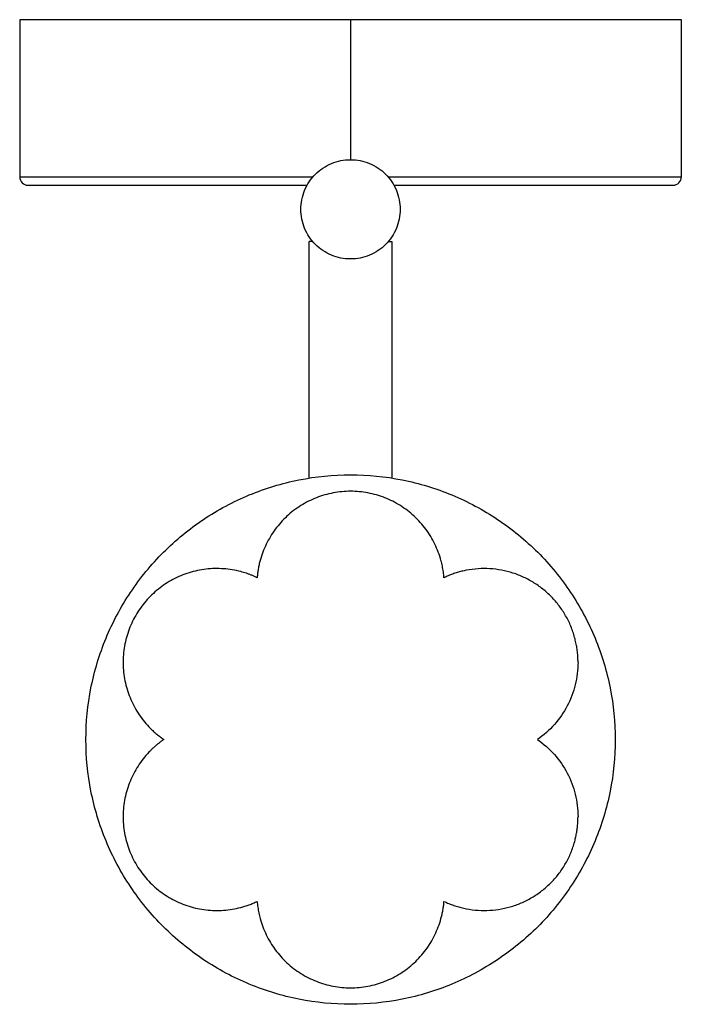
# Model space of a CAD drawing. Header units: millimetres. Extents: x 63516 to 63596, y -147 to -28.
import ezdxf

# ---------------------------------------------------------------- set-up
doc = ezdxf.new("R2010")
doc.units = ezdxf.units.MM

msp = doc.modelspace()

# ---------------------------------------------------------------- linework, layer by layer
at = {"color": 7, "linetype": 'Continuous', "lineweight": 25}
for p, q in [((63516.08, -28), (63516.08, -47)), ((63556.08, -28), (63556.08, -44.92)), ((63596.08, -47), (63596.08, -28)), ((63551.09, -83.44), (63551.09, -54.79)), ((63561.09, -54.79), (63561.09, -83.44))]:
    msp.add_line(p, q, dxfattribs=at)
for centre, start, end in [((63517.08, -47), 180, 270), ((63595.08, -47), 270, 0)]:
    msp.add_arc(centre, 1, start, end, dxfattribs=at)
for points, knots in [([(63556.08, -28), (63553.46, -28), (63550.84, -28), (63545.71, -28), (63543.19, -28), (63538.35, -28), (63536.03, -28), (63531.68, -28), (63529.64, -28), (63525.94, -28), (63524.27, -28), (63521.36, -28), (63520.12, -28), (63518.12, -28), (63517.36, -28), (63516.34, -28), (63516.08, -28), (63516.08, -28)], [0, 0, 0, 0, 0.125, 0.125, 0.25, 0.25, 0.375, 0.375, 0.5, 0.5, 0.625, 0.625, 0.75, 0.75, 0.875, 0.875, 1, 1, 1, 1]), ([(63596.08, -28), (63596.08, -28), (63595.82, -28), (63594.8, -28), (63594.03, -28), (63592.03, -28), (63590.79, -28), (63587.88, -28), (63586.21, -28), (63582.51, -28), (63580.48, -28), (63576.12, -28), (63573.8, -28), (63568.97, -28), (63566.45, -28), (63561.31, -28), (63558.7, -28), (63556.08, -28)], [0, 0, 0, 0, 0.125, 0.125, 0.25, 0.25, 0.375, 0.375, 0.5, 0.5, 0.625, 0.625, 0.75, 0.75, 0.875, 0.875, 1, 1, 1, 1]), ([(63550.08, -50.92), (63550.08, -50.14), (63550.23, -49.35), (63550.84, -47.9), (63551.28, -47.23), (63552.39, -46.12), (63553.06, -45.68), (63554.51, -45.08), (63555.29, -44.92), (63556.86, -44.92), (63557.65, -45.08), (63559.1, -45.68), (63559.77, -46.12), (63560.88, -47.23), (63561.32, -47.9), (63561.92, -49.35), (63562.08, -50.14), (63562.08, -50.92)], [0, 0, 0, 0, 0.125, 0.125, 0.25, 0.25, 0.375, 0.375, 0.5, 0.5, 0.625, 0.625, 0.75, 0.75, 0.875, 0.875, 1, 1, 1, 1]), ([(63516.08, -47), (63516.08, -47), (63516.3, -47), (63517.18, -47), (63517.84, -47), (63519.57, -47), (63520.64, -47), (63523.16, -47), (63524.61, -47), (63527.85, -47), (63529.63, -47), (63533.47, -47), (63535.52, -47), (63539.83, -47), (63542.09, -47), (63546.74, -47), (63549.12, -47), (63551.54, -47)], [0, 0, 0, 0, 0.125, 0.125, 0.25, 0.25, 0.375, 0.375, 0.5, 0.5, 0.625, 0.625, 0.75, 0.75, 0.875, 0.875, 1, 1, 1, 1]), ([(63560.62, -47), (63563.03, -47), (63565.42, -47), (63570.06, -47), (63572.32, -47), (63576.64, -47), (63578.69, -47), (63582.53, -47), (63584.31, -47), (63587.54, -47), (63588.99, -47), (63591.52, -47), (63592.59, -47), (63594.32, -47), (63594.98, -47), (63595.86, -47), (63596.08, -47), (63596.08, -47)], [0, 0, 0, 0, 0.125, 0.125, 0.25, 0.25, 0.375, 0.375, 0.5, 0.5, 0.625, 0.625, 0.75, 0.75, 0.875, 0.875, 1, 1, 1, 1]), ([(63517.08, -48), (63517.08, -48), (63517.29, -48), (63518.12, -48), (63518.74, -48), (63520.38, -48), (63521.4, -48), (63523.79, -48), (63525.17, -48), (63528.24, -48), (63529.93, -48), (63533.58, -48), (63535.54, -48), (63539.65, -48), (63541.8, -48), (63546.24, -48), (63548.52, -48), (63550.84, -48)], [0, 0, 0, 0, 0.125, 0.125, 0.25, 0.25, 0.375, 0.375, 0.5, 0.5, 0.625, 0.625, 0.75, 0.75, 0.875, 0.875, 1, 1, 1, 1]), ([(63561.32, -48), (63563.63, -48), (63565.91, -48), (63570.35, -48), (63572.51, -48), (63576.62, -48), (63578.57, -48), (63582.22, -48), (63583.91, -48), (63586.98, -48), (63588.36, -48), (63590.76, -48), (63591.77, -48), (63593.41, -48), (63594.03, -48), (63594.87, -48), (63595.08, -48), (63595.08, -48)], [0, 0, 0, 0, 0.125, 0.125, 0.25, 0.25, 0.375, 0.375, 0.5, 0.5, 0.625, 0.625, 0.75, 0.75, 0.875, 0.875, 1, 1, 1, 1]), ([(63562.08, -50.92), (63562.08, -51.71), (63561.92, -52.49), (63561.32, -53.94), (63560.88, -54.61), (63559.77, -55.72), (63559.1, -56.16), (63557.65, -56.77), (63556.86, -56.92), (63555.29, -56.92), (63554.51, -56.77), (63553.06, -56.16), (63552.39, -55.72), (63551.28, -54.61), (63550.84, -53.94), (63550.23, -52.49), (63550.08, -51.71), (63550.08, -50.92)], [0, 0, 0, 0, 0.125, 0.125, 0.25, 0.25, 0.375, 0.375, 0.5, 0.5, 0.625, 0.625, 0.75, 0.75, 0.875, 0.875, 1, 1, 1, 1]), ([(63560.66, -54.79), (63560.69, -54.79), (63560.74, -54.79), (63560.82, -54.79), (63560.88, -54.79), (63560.93, -54.79), (63560.99, -54.79), (63561.04, -54.79), (63561.08, -54.79), (63561.08, -54.79), (63561.09, -54.79)], [0, 0, 0, 0, 0.100137, 0.200035, 0.299868, 0.399809, 0.500031, 0.666762, 0.833151, 1, 1, 1, 1]), ([(63524.09, -115), (63524.09, -112.91), (63524.29, -110.81), (63525.11, -106.7), (63525.72, -104.69), (63527.32, -100.82), (63528.32, -98.96), (63530.64, -95.48), (63531.98, -93.85), (63534.94, -90.89), (63536.57, -89.56), (63540.05, -87.23), (63541.91, -86.24), (63545.78, -84.63), (63547.79, -84.02), (63551.9, -83.21), (63553.99, -83), (63558.18, -83), (63560.28, -83.21), (63564.38, -84.02), (63566.4, -84.63), (63570.27, -86.24), (63572.12, -87.23), (63575.61, -89.56), (63577.23, -90.89), (63580.2, -93.85), (63581.53, -95.48), (63583.86, -98.96), (63584.85, -100.82), (63586.45, -104.69), (63587.06, -106.7), (63587.88, -110.81), (63588.09, -112.91), (63588.09, -115)], [0, 0, 0, 0, 0.0625, 0.0625, 0.125, 0.125, 0.1875, 0.1875, 0.25, 0.25, 0.3125, 0.3125, 0.375, 0.375, 0.4375, 0.4375, 0.5, 0.5, 0.5625, 0.5625, 0.625, 0.625, 0.6875, 0.6875, 0.75, 0.75, 0.8125, 0.8125, 0.875, 0.875, 0.9375, 0.9375, 1, 1, 1, 1]), ([(63567.38, -95.44), (63567.37, -95.32), (63567.35, -95.09), (63567.31, -94.74), (63567.25, -94.39), (63567.19, -94.04), (63567.11, -93.7), (63566.96, -93.13), (63566.71, -92.35), (63566.29, -91.38), (63565.79, -90.45), (63565, -89.28), (63563.82, -87.96), (63562.14, -86.67), (63560.24, -85.72), (63558.2, -85.13), (63556.09, -84.93), (63553.97, -85.13), (63551.93, -85.72), (63550.04, -86.67), (63548.35, -87.96), (63547.17, -89.28), (63546.39, -90.45), (63545.88, -91.37), (63545.46, -92.35), (63545.19, -93.19), (63545.02, -93.87), (63544.92, -94.39), (63544.84, -94.91), (63544.81, -95.26), (63544.79, -95.44)], [0, 0, 0, 0, 0.010441, 0.020863, 0.031276, 0.04169, 0.052115, 0.06256, 0.093822, 0.125101, 0.156363, 0.187641, 0.250113, 0.312585, 0.375057, 0.437529, 0.500002, 0.562474, 0.624946, 0.687418, 0.74989, 0.812362, 0.843624, 0.874902, 0.906164, 0.937443, 0.953096, 0.968717, 0.984341, 1, 1, 1, 1]), ([(63544.79, -95.44), (63544.69, -95.39), (63544.47, -95.29), (63544.15, -95.15), (63543.82, -95.03), (63543.49, -94.91), (63543.15, -94.8), (63542.59, -94.65), (63541.78, -94.47), (63540.73, -94.35), (63539.67, -94.32), (63538.27, -94.42), (63536.54, -94.78), (63534.58, -95.6), (63532.8, -96.76), (63531.28, -98.24), (63530.05, -99.97), (63529.16, -101.9), (63528.65, -103.95), (63528.53, -106.07), (63528.8, -108.18), (63529.35, -109.86), (63529.97, -111.13), (63530.52, -112.03), (63531.16, -112.87), (63531.75, -113.53), (63532.26, -114.02), (63532.65, -114.36), (63533.07, -114.69), (63533.35, -114.9), (63533.5, -115)], [0, 0, 0, 0, 0.010441, 0.020863, 0.031276, 0.04169, 0.052115, 0.06256, 0.093822, 0.125101, 0.156363, 0.187641, 0.250113, 0.312585, 0.375057, 0.437529, 0.500002, 0.562474, 0.624946, 0.687418, 0.74989, 0.812362, 0.843624, 0.874902, 0.906165, 0.937443, 0.953096, 0.968718, 0.984341, 1, 1, 1, 1]), ([(63583.59, -105.67), (63583.59, -105.56), (63583.58, -105.35), (63583.57, -105.03), (63583.55, -104.71), (63583.52, -104.4), (63583.48, -104.08), (63583.43, -103.77), (63583.37, -103.46), (63583.3, -103.15), (63583.14, -102.48), (63582.82, -101.47), (63582.2, -100.18), (63581.44, -98.97), (63580.52, -97.87), (63579.48, -96.9), (63578.32, -96.06), (63577.07, -95.37), (63575.73, -94.85), (63574.35, -94.5), (63572.93, -94.33), (63571.5, -94.33), (63570.36, -94.48), (63569.53, -94.66), (63568.98, -94.81), (63568.44, -94.99), (63567.9, -95.2), (63567.56, -95.36), (63567.38, -95.44)], [0, 0, 0, 0, 0.013944, 0.027851, 0.041731, 0.055595, 0.069454, 0.083319, 0.097201, 0.111111, 0.12506, 0.187539, 0.250042, 0.312521, 0.375023, 0.437502, 0.500004, 0.562484, 0.624986, 0.687465, 0.749967, 0.812447, 0.874949, 0.900019, 0.924996, 0.949942, 0.974922, 1, 1, 1, 1]), ([(63583.59, -105.67), (63583.59, -106.58), (63583.47, -107.49), (63583.04, -109.27), (63582.71, -110.13), (63581.86, -111.75), (63581.33, -112.51), (63580.12, -113.87), (63579.43, -114.48), (63578.68, -115)], [0, 0, 0, 0, 0.25, 0.25, 0.5, 0.5, 0.75, 0.75, 1, 1, 1, 1]), ([(63588.09, -115), (63588.09, -117.09), (63587.88, -119.19), (63587.06, -123.3), (63586.45, -125.31), (63584.85, -129.18), (63583.86, -131.04), (63581.53, -134.52), (63580.2, -136.15), (63577.23, -139.11), (63575.61, -140.44), (63572.12, -142.77), (63570.27, -143.76), (63566.4, -145.37), (63564.38, -145.98), (63560.28, -146.79), (63558.18, -147), (63553.99, -147), (63551.9, -146.79), (63547.79, -145.98), (63545.78, -145.37), (63541.91, -143.76), (63540.05, -142.77), (63536.57, -140.44), (63534.94, -139.11), (63531.98, -136.15), (63530.64, -134.52), (63528.32, -131.04), (63527.32, -129.18), (63525.72, -125.31), (63525.11, -123.3), (63524.29, -119.19), (63524.09, -117.09), (63524.09, -115)], [0, 0, 0, 0, 0.0625, 0.0625, 0.125, 0.125, 0.1875, 0.1875, 0.25, 0.25, 0.3125, 0.3125, 0.375, 0.375, 0.4375, 0.4375, 0.5, 0.5, 0.5625, 0.5625, 0.625, 0.625, 0.6875, 0.6875, 0.75, 0.75, 0.8125, 0.8125, 0.875, 0.875, 0.9375, 0.9375, 1, 1, 1, 1]), ([(63533.5, -115), (63533.4, -115.07), (63533.21, -115.2), (63532.93, -115.42), (63532.65, -115.64), (63532.39, -115.87), (63532.13, -116.1), (63531.71, -116.51), (63531.16, -117.13), (63530.52, -117.97), (63529.97, -118.87), (63529.35, -120.14), (63528.8, -121.82), (63528.53, -123.93), (63528.65, -126.05), (63529.16, -128.1), (63530.05, -130.03), (63531.28, -131.76), (63532.8, -133.24), (63534.58, -134.4), (63536.54, -135.22), (63538.27, -135.58), (63539.67, -135.68), (63540.73, -135.65), (63541.78, -135.53), (63542.64, -135.34), (63543.32, -135.15), (63543.82, -134.98), (63544.31, -134.78), (63544.63, -134.64), (63544.79, -134.56)], [0, 0, 0, 0, 0.010442, 0.020864, 0.031277, 0.04169, 0.052115, 0.06256, 0.093823, 0.125101, 0.156363, 0.187641, 0.250113, 0.312585, 0.375057, 0.437529, 0.500002, 0.562474, 0.624946, 0.687418, 0.74989, 0.812362, 0.843624, 0.874902, 0.906164, 0.937443, 0.953096, 0.968717, 0.984341, 1, 1, 1, 1]), ([(63578.68, -115), (63579.43, -115.52), (63580.12, -116.13), (63581.33, -117.49), (63581.86, -118.25), (63582.71, -119.87), (63583.04, -120.73), (63583.47, -122.51), (63583.59, -123.42), (63583.59, -124.33)], [0, 0, 0, 0, 0.25, 0.25, 0.5, 0.5, 0.75, 0.75, 1, 1, 1, 1]), ([(63567.38, -134.56), (63567.48, -134.61), (63567.67, -134.7), (63567.96, -134.82), (63568.26, -134.94), (63568.56, -135.05), (63568.86, -135.15), (63569.16, -135.24), (63569.47, -135.32), (63569.77, -135.39), (63570.45, -135.53), (63571.5, -135.67), (63572.93, -135.67), (63574.35, -135.5), (63575.73, -135.15), (63577.07, -134.63), (63578.32, -133.94), (63579.48, -133.1), (63580.52, -132.13), (63581.44, -131.03), (63582.2, -129.82), (63582.82, -128.53), (63583.17, -127.44), (63583.36, -126.6), (63583.46, -126.04), (63583.53, -125.48), (63583.58, -124.91), (63583.58, -124.53), (63583.59, -124.33)], [0, 0, 0, 0, 0.013944, 0.027851, 0.041731, 0.055595, 0.069454, 0.083319, 0.097201, 0.111111, 0.12506, 0.187539, 0.250042, 0.31252, 0.375023, 0.437502, 0.500004, 0.562484, 0.624986, 0.687466, 0.749967, 0.812447, 0.874949, 0.900019, 0.924995, 0.949942, 0.974922, 1, 1, 1, 1]), ([(63544.79, -134.56), (63544.8, -134.68), (63544.82, -134.91), (63544.87, -135.26), (63544.92, -135.61), (63544.99, -135.96), (63545.06, -136.3), (63545.21, -136.87), (63545.46, -137.65), (63545.88, -138.62), (63546.39, -139.55), (63547.17, -140.72), (63548.35, -142.04), (63550.04, -143.33), (63551.93, -144.28), (63553.97, -144.87), (63556.09, -145.07), (63558.2, -144.87), (63560.24, -144.28), (63562.14, -143.33), (63563.82, -142.04), (63565, -140.72), (63565.79, -139.55), (63566.29, -138.63), (63566.71, -137.65), (63566.98, -136.81), (63567.15, -136.13), (63567.25, -135.61), (63567.33, -135.09), (63567.37, -134.74), (63567.38, -134.56)], [0, 0, 0, 0, 0.010441, 0.020863, 0.031276, 0.04169, 0.052115, 0.06256, 0.093822, 0.125101, 0.156363, 0.187641, 0.250113, 0.312585, 0.375057, 0.437529, 0.500002, 0.562474, 0.624946, 0.687418, 0.74989, 0.812362, 0.843624, 0.874902, 0.906164, 0.937443, 0.953096, 0.968717, 0.984341, 1, 1, 1, 1])]:
    msp.add_open_spline(points, degree=3, knots=knots, dxfattribs=at)
msp.add_open_spline([(63551.49, -54.79), (63551.23, -54.79), (63551.09, -54.79), (63551.09, -54.79)], degree=3, dxfattribs=at)

doc.saveas('drawing.dxf')
